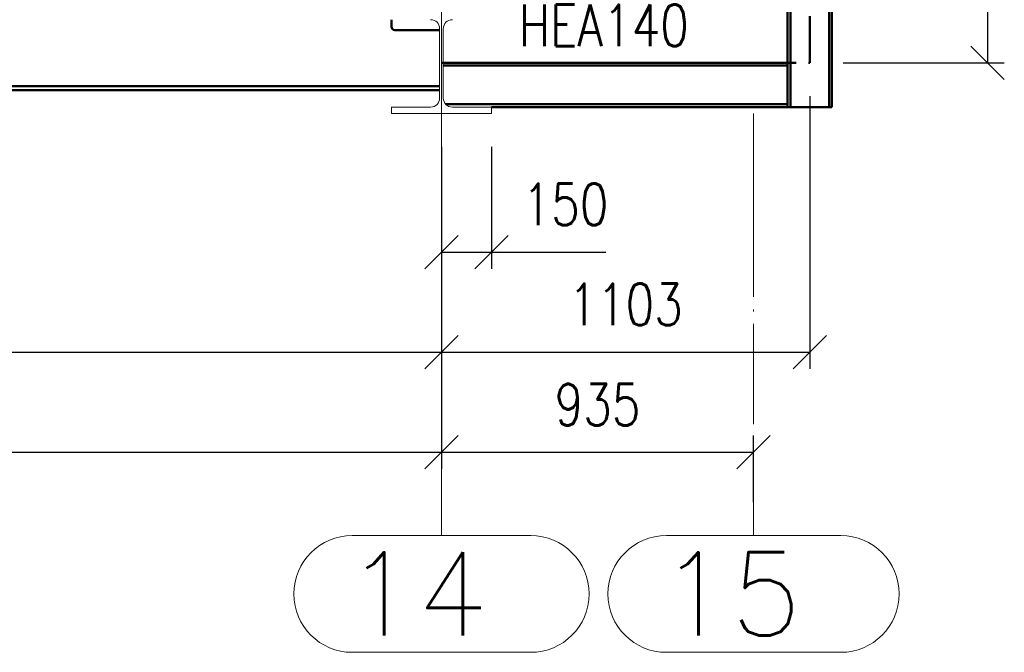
# Paper-space layout 'Layout1' of a CAD drawing. Extents: x -2 to 1083, y -36 to 422.
# Tile 17 of 93: x 271 to 330, y 229 to 267. Entities that reach past the tile are written whole.
import ezdxf

# ---------------------------------------------------------------- set-up
doc = ezdxf.new("R2010")
doc.units = 0
for name, pattern in [('ACAD_ISO02W100', [15, 12, -3]), ('ACAD_ISO04W100', [30.5, 24, -3, 0.5, -3]), ('HP_01_CER_B', [8, 5, -1, 1, -1])]:
    doc.linetypes.add(name, pattern=pattern)
doc.layers.get('0').update_dxf_attribs({"linetype": 'CONTINUOUS'})
doc.layers.get('DEFPOINTS').update_dxf_attribs({"color": 132, "linetype": 'CONTINUOUS'})
for name, color, linetype, lineweight in [('SS_1.ET-HALA_TaO-KCE_VELINU-PRUVLAK', 9, 'CONTINUOUS', 13), ('SS_1.ET-HALA_TaO-RASTR', 7, 'HP_01_CER_B', 13), ('SS_2.ET-HALA_TaO-KCE_VELINU-PODLAH.NOSNIK', 212, 'CONTINUOUS', 50), ('SS_2.ET-HALA_TaO-LAVKA_+8.000m', 134, 'CONTINUOUS', 50), ('SS_KOTY', 3, 'CONTINUOUS', 25), ('SS_POPIS_PROFILU', 13, 'CONTINUOUS', 25)]:
    doc.layers.add(name, color=color, linetype=linetype, lineweight=lineweight)
doc.styles.add('ROMANS', font='romans.shx', dxfattribs={"width": 0.8})
doc.styles.add('romans.shx', font='romans.shx', dxfattribs={"height": 5})
doc.dimstyles.new('A-1_(2.5)_50AS', dxfattribs={"dimtxt": 2.5, "dimasz": 2, "dimexe": 1, "dimexo": 2, "dimgap": 0, "dimtad": 0, "dimdec": 1, "dimlfac": 50, "dimrnd": 1, "dimtxsty": 'ROMANS', "dimblk1": 'OBLIQUE', "dimblk2": 'OBLIQUE', "dimsah": 1, "dimcen": 2, "dimclrd": 256, "dimclre": 256, "dimclrt": 256, "dimadec": 1, "dimazin": 2, "dimtfac": 0.714286, "dimtdec": 1, "dimtmove": 0, "dimatfit": 3, "dimldrblk": 'OPEN', "dimfxl": 1, "dimtvp": 1.142857, "dimtfill": 1, "dimtolj": 1, "dimlwd": -1, "dimlwe": -1, "dimarcsym": 0})

# ---------------------------------------------------------------- blocks, each defined once
blk = doc.blocks.new('_Oblique')
at = {"color": 0, "linetype": 'ByBlock', "lineweight": -2}
blk.add_line((-0.5, -0.5), (0.5, 0.5), dxfattribs=at)
blk = doc.blocks.new('*D32')
at = {"layer": 'DEFPOINTS', "color": 0, "transparency": 16777216}
for p in [(176.621, 261.35, 9202.4), (296.621, 261.35, 9202.4), (296.621, 247.036)]:
    blk.add_point(p, dxfattribs=at)
at = {"layer": 'SS_KOTY', "transparency": 16777216}
for p, q in [((176.621, 259.35), (176.621, 246.036)), ((296.621, 259.35), (296.621, 246.036)), ((176.621, 247.036), (296.621, 247.036))]:
    blk.add_line(p, q, dxfattribs=at)
at = {"layer": 'SS_KOTY', "transparency": 16777216, "xscale": 2, "yscale": 2, "zscale": 2, "rotation": 180}
blk.add_blockref('_Oblique', (176.621, 247.036), dxfattribs=at)
at = {"layer": 'SS_KOTY', "transparency": 16777216, "xscale": 2, "yscale": 2, "zscale": 2}
blk.add_blockref('_Oblique', (296.621, 247.036), dxfattribs=at)
at = {"layer": 'SS_KOTY', "transparency": 16777216, "insert": (236.621, 249.893), "char_height": 2.5, "attachment_point": 5, "style": 'ROMANS', "bg_fill": 3, "box_fill_scale": 1.1, "bg_fill_color": 256, "bg_fill_true_color": 13158600, "bg_fill_transparency": 0}
blk.add_mtext('\\A1;6000', dxfattribs=at)
blk = doc.blocks.new('_OPEN')
at = {"color": 0, "linetype": 'ByBlock'}
for p, q in [((-1, 0.167), (0, 0)), ((0, 0), (-1, -0.167)), ((0, 0), (-1, 0))]:
    blk.add_line(p, q, dxfattribs=at)
blk = doc.blocks.new('*D33')
at = {"layer": 'DEFPOINTS', "color": 0, "transparency": 16777216}
for p in [(318.691, 264.39, 9188.2), (296.621, 261.35, 9202.4), (318.691, 247.036)]:
    blk.add_point(p, dxfattribs=at)
at = {"layer": 'SS_KOTY', "transparency": 16777216}
for p, q in [((318.691, 262.39), (318.691, 246.036)), ((296.621, 259.35), (296.621, 246.036)), ((296.621, 247.036), (318.691, 247.036))]:
    blk.add_line(p, q, dxfattribs=at)
at = {"layer": 'SS_KOTY', "transparency": 16777216, "xscale": 2, "yscale": 2, "zscale": 2, "rotation": 180}
blk.add_blockref('_Oblique', (296.621, 247.036), dxfattribs=at)
at = {"layer": 'SS_KOTY', "transparency": 16777216, "xscale": 2, "yscale": 2, "zscale": 2}
blk.add_blockref('_Oblique', (318.691, 247.036), dxfattribs=at)
at = {"layer": 'SS_KOTY', "transparency": 16777216, "insert": (307.656, 249.893), "char_height": 2.5, "attachment_point": 5, "style": 'ROMANS', "bg_fill": 3, "box_fill_scale": 1.1, "bg_fill_color": 256, "bg_fill_true_color": 13158600, "bg_fill_transparency": 0}
blk.add_mtext('\\A1;1103', dxfattribs=at)
blk = doc.blocks.new('*D34')
at = {"layer": 'DEFPOINTS', "color": 0, "transparency": 16777216}
for p in [(296.621, 261.35, 9202.4), (299.621, 261.35, 9202.4), (299.621, 253.036)]:
    blk.add_point(p, dxfattribs=at)
at = {"layer": 'SS_KOTY', "transparency": 16777216}
for p, q in [((296.621, 259.35), (296.621, 252.036)), ((299.621, 259.35), (299.621, 252.036)), ((296.621, 253.036), (299.621, 253.036)), ((299.621, 253.036), (306.478, 253.036))]:
    blk.add_line(p, q, dxfattribs=at)
at = {"layer": 'SS_KOTY', "transparency": 16777216, "xscale": 2, "yscale": 2, "zscale": 2, "rotation": 180}
blk.add_blockref('_Oblique', (296.621, 253.036), dxfattribs=at)
at = {"layer": 'SS_KOTY', "transparency": 16777216, "xscale": 2, "yscale": 2, "zscale": 2}
blk.add_blockref('_Oblique', (299.621, 253.036), dxfattribs=at)
at = {"layer": 'SS_KOTY', "transparency": 16777216, "insert": (304.049, 255.893), "char_height": 2.5, "attachment_point": 5, "style": 'ROMANS', "bg_fill": 3, "box_fill_scale": 1.1, "bg_fill_color": 256, "bg_fill_true_color": 13158600, "bg_fill_transparency": 0}
blk.add_mtext('\\A1;150', dxfattribs=at)
blk = doc.blocks.new('*D36')
at = {"layer": 'DEFPOINTS', "color": 0, "transparency": 16777216}
for p in [(56.621, 261.35, 9202.4), (296.621, 261.35, 9202.4), (296.621, 241.036)]:
    blk.add_point(p, dxfattribs=at)
at = {"layer": 'SS_KOTY', "transparency": 16777216}
for p, q in [((56.621, 259.35), (56.621, 240.036)), ((296.621, 259.35), (296.621, 240.036)), ((56.621, 241.036), (296.621, 241.036))]:
    blk.add_line(p, q, dxfattribs=at)
at = {"layer": 'SS_KOTY', "transparency": 16777216, "xscale": 2, "yscale": 2, "zscale": 2, "rotation": 180}
blk.add_blockref('_Oblique', (56.621, 241.036), dxfattribs=at)
at = {"layer": 'SS_KOTY', "transparency": 16777216, "xscale": 2, "yscale": 2, "zscale": 2}
blk.add_blockref('_Oblique', (296.621, 241.036), dxfattribs=at)
at = {"layer": 'SS_KOTY', "transparency": 16777216, "insert": (176.621, 243.893), "char_height": 2.5, "attachment_point": 5, "style": 'ROMANS', "bg_fill": 3, "box_fill_scale": 1.1, "bg_fill_color": 256, "bg_fill_true_color": 13158600, "bg_fill_transparency": 0}
blk.add_mtext('\\A1;12000', dxfattribs=at)
blk = doc.blocks.new('*D37')
at = {"layer": 'DEFPOINTS', "color": 0, "transparency": 16777216}
for p in [(296.621, 261.35, 9202.4), (315.321, 241.036), (315.321, 236.036)]:
    blk.add_point(p, dxfattribs=at)
at = {"layer": 'SS_KOTY', "transparency": 16777216}
for p, q in [((296.621, 259.35), (296.621, 240.036)), ((315.321, 238.036), (315.321, 242.036)), ((296.621, 241.036), (315.321, 241.036))]:
    blk.add_line(p, q, dxfattribs=at)
at = {"layer": 'SS_KOTY', "transparency": 16777216, "xscale": 2, "yscale": 2, "zscale": 2, "rotation": 180}
blk.add_blockref('_Oblique', (296.621, 241.036), dxfattribs=at)
at = {"layer": 'SS_KOTY', "transparency": 16777216, "xscale": 2, "yscale": 2, "zscale": 2}
blk.add_blockref('_Oblique', (315.321, 241.036), dxfattribs=at)
at = {"layer": 'SS_KOTY', "transparency": 16777216, "insert": (305.971, 243.893), "char_height": 2.5, "attachment_point": 5, "style": 'ROMANS', "bg_fill": 3, "box_fill_scale": 1.1, "bg_fill_color": 256, "bg_fill_true_color": 13158600, "bg_fill_transparency": 0}
blk.add_mtext('\\A1;935', dxfattribs=at)
blk = doc.blocks.new('*D50')
at = {"layer": 'DEFPOINTS', "color": 0, "transparency": 16777216}
for p in [(318.691, 277.21, 9188.2), (318.691, 264.39, 9188.2), (329.347, 264.39)]:
    blk.add_point(p, dxfattribs=at)
at = {"layer": 'SS_KOTY', "transparency": 16777216}
for p, q in [((320.691, 277.21), (330.347, 277.21)), ((329.347, 277.21), (329.347, 264.39)), ((320.691, 264.39), (330.347, 264.39))]:
    blk.add_line(p, q, dxfattribs=at)
at = {"layer": 'SS_KOTY', "transparency": 16777216, "xscale": 2, "yscale": 2, "zscale": 2}
for p, rotation in [((329.347, 277.21), 90), ((329.347, 264.39), 270)]:
    blk.add_blockref('_Oblique', p, dxfattribs=dict(at, rotation=rotation))
at = {"layer": 'SS_KOTY', "transparency": 16777216, "insert": (326.49, 270.8), "char_height": 2.5, "attachment_point": 5, "rotation": 90, "style": 'ROMANS', "bg_fill": 3, "box_fill_scale": 1.1, "bg_fill_color": 256, "bg_fill_true_color": 13158600, "bg_fill_transparency": 0}
blk.add_mtext('\\A1;641', dxfattribs=at)

psp = doc.layouts.get("Layout1")

# ---------------------------------------------------------------- linework, layer by layer
at = {"layer": 'SS_1.ET-HALA_TaO-KCE_VELINU-PRUVLAK', "color": 5, "linetype": 'Continuous', "ltscale": 0.25, "extrusion": (0, 6.12323e-17, -1)}
for centre, start, end in [((-295.9706, 266.43), 90, 180), ((-297.2706, 266.43), 0, 90)]:
    psp.add_arc(centre, 0.54, start, end, dxfattribs=at)
at = {"layer": 'SS_1.ET-HALA_TaO-RASTR', "linetype": 'Continuous', "ltscale": 0.25}
for p, q in [((291.2753, 229.0362), (301.9658, 229.0362)), ((310.0944, 229.0362), (320.5468, 229.0362))]:
    psp.add_line(p, q, dxfattribs=at)
for centre, start, end in [((291.2753, 232.5362), 90, 270), ((320.5468, 232.5362), 270, 90)]:
    psp.add_arc(centre, 3.5, start, end, dxfattribs=at)
at = {"layer": 'SS_2.ET-HALA_TaO-KCE_VELINU-PODLAH.NOSNIK', "color": 1, "linetype": 'Continuous', "ltscale": 0.25}
for p, q in [((293.6206, 266.55), (293.6206, 266.97)), ((296.5106, 266.35), (293.8206, 266.35))]:
    psp.add_line(p, q, dxfattribs=at)
at = {"layer": 'SS_2.ET-HALA_TaO-KCE_VELINU-PODLAH.NOSNIK', "color": 1, "linetype": 'Continuous', "ltscale": 0.25, "extrusion": (-3.63798e-13, -1.50629e-13, -1)}
psp.add_arc((-293.8206, 266.55), 0.2, 270, 0, dxfattribs=at)

# ---------------------------------------------------------------- texts
at = {"layer": 'SS_1.ET-HALA_TaO-RASTR', "color": 7, "style": 'romans.shx'}
for s, p in [('14', (290.8364, 230.0362)), ('15', (309.6555, 230.0362))]:
    psp.add_text(s, height=5, dxfattribs=at).set_placement(p)
at = {"layer": 'SS_POPIS_PROFILU', "color": 13, "style": 'romans.shx', "width": 0.8}
psp.add_text('HEA140', height=2.5, dxfattribs=at).set_placement((301.2449, 265.3754))

# ---------------------------------------------------------------- dimensions: what is measured, and where the dimension line sits
at = {"layer": 'SS_KOTY'}
dim = psp.add_linear_dim(base=(296.6206, 247.0362, -9172.2735), p1=(176.6206, 261.35, 30.1265), p2=(296.6206, 261.35, 30.1265), dimstyle='A-1_(2.5)_50AS', override={"dimtmove": 1}, dxfattribs=at)
dim.commit()
dim.dimension.update_dxf_attribs({"geometry": '*D32', "text_midpoint": (236.6206, 249.8933, -9172.2735)})

# ---------------------------------------------------------------- next in the draw order: dimensions: what is measured, and where the dimension line sits
dim = psp.add_linear_dim(base=(318.6906, 247.0362, -9172.2735), p1=(296.6206, 261.35, 30.1265), p2=(318.6906, 264.39, 15.9265), dimstyle='A-1_(2.5)_50AS', override={"dimtmove": 1}, dxfattribs=at)
dim.commit()
dim.dimension.update_dxf_attribs({"geometry": '*D33', "text_midpoint": (307.6556, 249.8933, -9172.2735)})

# ---------------------------------------------------------------- next in the draw order: linework, layer by layer
at = {"layer": 'SS_1.ET-HALA_TaO-KCE_VELINU-PRUVLAK', "color": 5, "linetype": 'Continuous', "ltscale": 0.25}
for p, q in [((296.5106, 266.43), (296.5106, 262.27)), ((296.7306, 262.27), (296.7306, 266.43)), ((293.6206, 261.73), (295.9706, 261.73)), ((297.2706, 261.73), (299.6206, 261.73))]:
    psp.add_line(p, q, dxfattribs=at)
at = {"layer": 'SS_1.ET-HALA_TaO-KCE_VELINU-PRUVLAK', "color": 5, "linetype": 'Continuous', "ltscale": 0.25, "extrusion": (0, 6.12323e-17, -1)}
for centre, start, end in [((-295.9706, 262.27), 180, 270), ((-297.2706, 262.27), 270, 0)]:
    psp.add_arc(centre, 0.54, start, end, dxfattribs=at)
at = {"layer": 'SS_2.ET-HALA_TaO-KCE_VELINU-PODLAH.NOSNIK', "color": 1, "linetype": 'Continuous', "ltscale": 0.25}
for p, q in [((296.5106, 262.99), (179.9006, 262.99)), ((179.9006, 262.75), (296.5106, 262.75))]:
    psp.add_line(p, q, dxfattribs=at)
at = {"layer": 'SS_2.ET-HALA_TaO-LAVKA_+8.000m', "color": 1, "linetype": 'Continuous', "ltscale": 0.25}
for p, q in [((317.5306, 261.73), (317.5306, 287.39)), ((317.3606, 274.55), (317.3606, 264.39)), ((317.3606, 264.39), (296.7306, 264.39)), ((317.3606, 264.39), (317.3606, 264.22)), ((296.7306, 264.22), (317.3606, 264.22)), ((317.3606, 264.22), (317.3606, 261.9)), ((317.3606, 261.9), (296.8838, 261.9)), ((299.6206, 261.73), (317.3606, 261.73)), ((317.3606, 261.9), (317.3606, 261.73)), ((317.3606, 261.73), (320.0206, 261.73))]:
    psp.add_line(p, q, dxfattribs=at)
at = {"layer": 'SS_2.ET-HALA_TaO-LAVKA_+8.000m', "color": 3, "linetype": 'ACAD_ISO02W100', "ltscale": 0.25}
psp.add_line((296.8773, 261.9), (296.8838, 261.9), dxfattribs=at)
psp.add_line((296.8773, 261.9), (296.8838, 261.9), dxfattribs=at)

# ---------------------------------------------------------------- next in the draw order: dimensions: what is measured, and where the dimension line sits
at = {"layer": 'SS_KOTY'}
dim = psp.add_linear_dim(base=(329.347, 264.39, -9172.2735), p1=(318.6906, 277.21, 15.9265), p2=(318.6906, 264.39, 15.9265), angle=90, dimstyle='A-1_(2.5)_50AS', override={"dimtmove": 1}, dxfattribs=at)
dim.commit()
dim.dimension.update_dxf_attribs({"geometry": '*D50', "text_midpoint": (326.4898, 270.8, -9172.2735)})
dim = psp.add_linear_dim(base=(299.6206, 253.0362, -9172.2735), p1=(296.6206, 261.35, 30.1265), p2=(299.6206, 261.35, 30.1265), dimstyle='A-1_(2.5)_50AS', dxfattribs=at)
dim.commit()
dim.dimension.update_dxf_attribs({"geometry": '*D34', "text_midpoint": (304.0491, 255.8933, -9172.2735)})

# ---------------------------------------------------------------- next in the draw order: linework, layer by layer
at = {"layer": 'SS_2.ET-HALA_TaO-LAVKA_+8.000m', "color": 7, "linetype": 'ACAD_ISO04W100', "ltscale": 0.25}
for p in [(318.6906, 290.05), (296.6206, 264.39)]:
    psp.add_line(p, (318.6906, 264.39), dxfattribs=at)
at = {"layer": 'SS_2.ET-HALA_TaO-LAVKA_+8.000m', "color": 1, "linetype": 'Continuous', "ltscale": 0.25}
for p, q in [((319.8506, 287.39), (319.8506, 261.73)), ((320.0206, 261.73), (320.0206, 287.39))]:
    psp.add_line(p, q, dxfattribs=at)

# ---------------------------------------------------------------- next in the draw order: dimensions: what is measured, and where the dimension line sits
at = {"layer": 'SS_KOTY'}
dim = psp.add_linear_dim(base=(296.6206, 241.0362, -9172.2735), p1=(56.6206, 261.35, 30.1265), p2=(296.6206, 261.35, 30.1265), dimstyle='A-1_(2.5)_50AS', dxfattribs=at)
dim.commit()
dim.dimension.update_dxf_attribs({"geometry": '*D36', "text_midpoint": (176.6206, 243.8933, -9172.2735)})

# ---------------------------------------------------------------- next in the draw order: linework, layer by layer
at = {"layer": 'SS_1.ET-HALA_TaO-KCE_VELINU-PRUVLAK', "color": 5, "linetype": 'Continuous', "ltscale": 0.25}
psp.add_line((293.6206, 261.35), (293.6206, 261.73), dxfattribs=at)

# ---------------------------------------------------------------- next in the draw order: dimensions: what is measured, and where the dimension line sits
at = {"layer": 'SS_KOTY'}
dim = psp.add_linear_dim(base=(315.3206, 241.0362, -9172.2735), p1=(296.6206, 261.35, 30.1265), p2=(315.3206, 236.0362, -9172.2735), dimstyle='A-1_(2.5)_50AS', override={"dimtmove": 1}, dxfattribs=at)
dim.commit()
dim.dimension.update_dxf_attribs({"geometry": '*D37', "text_midpoint": (305.9706, 243.8933, -9172.2735)})

# ---------------------------------------------------------------- next in the draw order: linework, layer by layer
at = {"layer": 'SS_1.ET-HALA_TaO-KCE_VELINU-PRUVLAK', "color": 9, "linetype": 'ACAD_ISO04W100', "ltscale": 0.25}
for p, q in [((296.6206, 291.35), (296.6206, 261.35)), ((296.6206, 261.35), (296.6206, 272.9261))]:
    psp.add_line(p, q, dxfattribs=at)
at = {"layer": 'SS_1.ET-HALA_TaO-KCE_VELINU-PRUVLAK', "color": 5, "linetype": 'Continuous', "ltscale": 0.25}
for p in [(299.6206, 261.73), (293.6206, 261.35)]:
    psp.add_line(p, (299.6206, 261.35), dxfattribs=at)
at = {"layer": 'SS_1.ET-HALA_TaO-RASTR', "linetype": 'ACAD_ISO04W100', "ltscale": 0.25}
for p, q in [((296.6206, 261.35), (296.6206, 256.35)), ((315.3206, 261.35), (315.3206, 256.35)), ((296.6206, 256.35), (296.6206, 241.0362)), ((315.3206, 256.35), (315.3206, 241.0362)), ((296.6206, 241.0362), (296.6206, 236.0362)), ((315.3206, 241.0362), (315.3206, 236.0362))]:
    psp.add_line(p, q, dxfattribs=at)
at = {"layer": 'SS_1.ET-HALA_TaO-RASTR', "linetype": 'Continuous', "ltscale": 0.25}
for p, q in [((301.9658, 236.0362), (291.2753, 236.0362)), ((320.5468, 236.0362), (310.0944, 236.0362))]:
    psp.add_line(p, q, dxfattribs=at)
for centre, start, end in [((301.9658, 232.5362), 270, 90), ((310.0944, 232.5362), 90, 270)]:
    psp.add_arc(centre, 3.5, start, end, dxfattribs=at)

doc.saveas('drawing.dxf')
